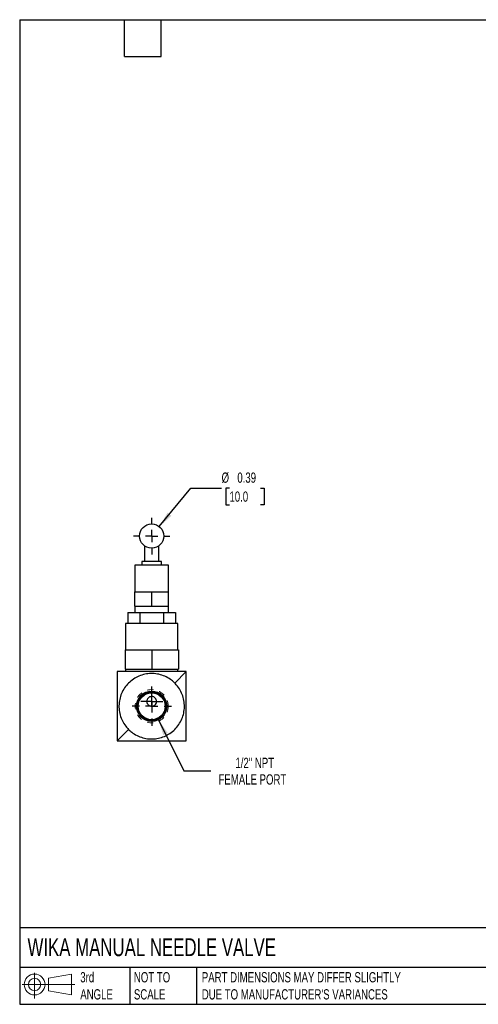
# Model space of a CAD drawing. Header units: inches. Extents: x 0.5 to 21.5, y 0.5 to 16.5.
# Tile 1 of 2: x 0.5 to 7.9, y 0.5 to 16.5. Entities that reach past the tile are written whole.
import ezdxf

# ---------------------------------------------------------------- set-up
doc = ezdxf.new("R2010")
doc.units = ezdxf.units.IN
doc.header["$LTSCALE"] = 2
doc.header["$MEASUREMENT"] = 0
for name, pattern in [('SLD-Center', [0.75, 0.6, -0.05, 0.05, -0.05]), ('SLD-Dashed', [0.075, 0.05, -0.025]), ('SLD-Solid', [0])]:
    doc.linetypes.add(name, pattern=pattern)
doc.layers.add('CENTER', color=40, linetype='SLD-Center')
doc.layers.add('SLD-DEFPOINTS', color=7, linetype='Continuous')
doc.layers.add('DIMENSIONS', color=140, linetype='SLD-Solid', lineweight=25)
doc.layers.add('TEXT', color=140, linetype='SLD-Solid', lineweight=25)
doc.styles.add('SLDTEXTSTYLE0', font='TXT', dxfattribs={"width": 0.7})
doc.dimstyles.new('SLDDIMSTYLE2', dxfattribs={"dimtxt": 0.169922, "dimasz": 0.26, "dimexe": 0, "dimexo": 0.0625, "dimgap": 0.04248, "dimtad": 0, "dimtih": 1, "dimtoh": 1, "dimrnd": 1e-09, "dimzin": 12, "dimdsep": 46, "dimtxsty": 'SLDTEXTSTYLE0', "dimsah": 1, "dimcen": 0, "dimadec": 0, "dimazin": 3, "dimtfac": 1, "dimtofl": 0, "dimtmove": 0, "dimatfit": 3, "dimfxl": 0, "dimfrac": 2, "dimtolj": 1, "dimtzin": 12, "dimarcsym": 0})
doc.dimstyles.new('SLDDIMSTYLE3', dxfattribs={"dimtxt": 0.169922, "dimasz": 0.26, "dimexe": 0, "dimexo": 0.0625, "dimgap": 0.04248, "dimtad": 0, "dimtih": 1, "dimtoh": 1, "dimrnd": 1e-09, "dimdsep": 46, "dimtxsty": 'SLDTEXTSTYLE0', "dimsah": 1, "dimcen": 0, "dimadec": 0, "dimazin": 2, "dimtfac": 1, "dimtofl": 0, "dimtmove": 0, "dimatfit": 3, "dimfxl": 0, "dimfrac": 2, "dimtolj": 1, "dimtzin": 12, "dimarcsym": 0})

# ---------------------------------------------------------------- blocks, each defined once
blk = doc.blocks.new('Block11')
at = {"color": 7, "linetype": 'SLD-Solid', "lineweight": 18}
for p, q in [((0.204, 0.418), (0.204, 0)), ((0.431, 0.328), (0.801, 0.396)), ((0.431, 0.126), (0.431, 0.328)), ((0.801, 0.396), (0.801, 0.058)), ((0, 0.227), (0.856, 0.227)), ((0.431, 0.126), (0.801, 0.058))]:
    blk.add_line(p, q, dxfattribs=at)
for radius in [0.169, 0.101]:
    blk.add_circle((0.204, 0.227), radius, dxfattribs=at)
blk = doc.blocks.new('Block12')
at = {"layer": 'SLD-DEFPOINTS'}
blk.add_blockref('Block11', (0, 0), dxfattribs=at)
blk = doc.blocks.new('_D_4')
at = {"layer": 'DIMENSIONS'}
for p, q in [((2.753, 5.124), (3.167, 4.292)), ((3.167, 4.292), (3.604, 4.292))]:
    blk.add_line(p, q, dxfattribs=at)
blk.add_solid([(2.753, 5.124), (2.833, 4.873), (2.905, 4.909)], dxfattribs=at)
at = {"layer": 'DIMENSIONS', "attachment_point": 1, "style": 'SLDTEXTSTYLE0'}
for s, insert, char_height in [('1/2" NPT', (4.004, 4.507), 0.1667), ('FEMALE PORT', (3.729, 4.237), 0.16667)]:
    blk.add_mtext(s, dxfattribs=dict(at, insert=insert, char_height=char_height))
blk = doc.blocks.new('_D_5')
at = {"layer": 'DIMENSIONS'}
for p, q in [((2.768, 8.262), (3.279, 8.889)), ((3.279, 8.889), (3.779, 8.889)), ((3.907, 8.889), (3.85, 8.889)), ((3.85, 8.889), (3.85, 8.619)), ((4.412, 8.889), (4.469, 8.889)), ((4.469, 8.889), (4.469, 8.619)), ((3.85, 8.619), (3.907, 8.619)), ((4.469, 8.619), (4.412, 8.619))]:
    blk.add_line(p, q, dxfattribs=at)
blk.add_solid([(2.768, 8.262), (2.963, 8.438), (2.901, 8.489)], dxfattribs=at)
at = {"layer": 'DIMENSIONS', "char_height": 0.1667, "attachment_point": 1, "style": 'SLDTEXTSTYLE0'}
for s, insert in [('%%c', (3.779, 9.142)), ('0.39', (4.035, 9.142)), ('10.0', (3.907, 8.834))]:
    blk.add_mtext(s, dxfattribs=dict(at, insert=insert))
blk = doc.blocks.new('SW_CENTERMARKSYMBOL_0')
at = {"layer": 'CENTER', "color": 0}
for p, q in [((0, 0.2), (0, 0.297)), ((-0.2, 0), (-0.297, 0)), ((0, 0), (-0.1, 0)), ((0, 0), (0, 0.1)), ((0, 0), (0, -0.1)), ((0, 0), (0.1, 0)), ((0.2, 0), (0.297, 0)), ((0, -0.2), (0, -0.297))]:
    blk.add_line(p, q, dxfattribs=at)
blk = doc.blocks.new('SW_CENTERMARKSYMBOL_1')
at = {"layer": 'CENTER', "color": 0}
for p, q in [((0, 0.2), (0, 0.319)), ((-0.2, 0), (-0.319, 0)), ((0, 0), (-0.1, 0)), ((0, 0), (0, 0.1)), ((0, 0), (0, -0.1)), ((0, 0), (0.1, 0)), ((0.2, 0), (0.319, 0)), ((0, -0.2), (0, -0.319))]:
    blk.add_line(p, q, dxfattribs=at)
blk = doc.blocks.new('SW_CENTERMARKSYMBOL_2')
at = {"layer": 'CENTER', "color": 0}
for p, q in [((0, 0.1), (0, 0.179)), ((-0.1, 0), (-0.179, 0)), ((0, 0), (-0.1, 0)), ((0, 0), (0, 0.1)), ((0, 0), (0, -0.1)), ((0, 0), (0.1, 0)), ((0.1, 0), (0.179, 0)), ((0, -0.1), (0, -0.179))]:
    blk.add_line(p, q, dxfattribs=at)

msp = doc.modelspace()

# ---------------------------------------------------------------- linework, layer by layer
for p, q in [((2.526, 7.951), (2.526, 7.696)), ((2.762, 7.696), (2.762, 7.951)), ((2.486, 7.696), (2.486, 7.637)), ((2.644, 7.696), (2.486, 7.696)), ((2.801, 7.696), (2.644, 7.696)), ((2.801, 7.637), (2.801, 7.696)), ((2.368, 7.637), (2.368, 7.204)), ((2.644, 7.637), (2.368, 7.637)), ((2.919, 7.637), (2.644, 7.637)), ((2.919, 7.204), (2.919, 7.637)), ((2.368, 6.968), (2.368, 7.204)), ((2.368, 7.204), (2.506, 7.204)), ((2.506, 7.204), (2.644, 7.204)), ((2.644, 6.968), (2.644, 7.204)), ((2.644, 7.204), (2.781, 7.204)), ((2.781, 7.204), (2.919, 7.204)), ((2.919, 6.968), (2.919, 7.204)), ((2.368, 6.968), (2.368, 6.865)), ((2.368, 6.968), (2.506, 6.968)), ((2.506, 6.968), (2.644, 6.968)), ((2.644, 6.968), (2.781, 6.968)), ((2.781, 6.968), (2.919, 6.968)), ((2.919, 6.865), (2.919, 6.968)), ((2.257, 6.865), (2.257, 6.688)), ((2.257, 6.865), (2.45, 6.865)), ((2.45, 6.865), (2.45, 6.688)), ((2.45, 6.865), (2.837, 6.865)), ((2.837, 6.865), (2.837, 6.688)), ((2.837, 6.865), (3.03, 6.865)), ((3.03, 6.865), (3.03, 6.688)), ((2.22, 6.688), (2.22, 6.26)), ((2.644, 6.688), (2.22, 6.688)), ((3.067, 6.688), (2.644, 6.688)), ((3.067, 6.26), (3.067, 6.688)), ((2.211, 6.26), (2.211, 5.945)), ((2.211, 6.26), (2.644, 6.26)), ((2.644, 6.26), (2.644, 5.945)), ((2.644, 6.26), (3.077, 6.26)), ((3.077, 6.26), (3.077, 5.945)), ((2.211, 5.945), (2.644, 5.945)), ((2.22, 5.945), (2.22, 5.906)), ((2.644, 5.945), (3.077, 5.945)), ((3.067, 5.906), (3.067, 5.945)), ((3.206, 5.906), (3.019, 5.719)), ((2.268, 4.968), (2.081, 4.781))]:
    msp.add_line(p, q)
for centre, radius in [((2.644, 8.109), 0.197), ((2.644, 5.344), 0.246), ((2.644, 5.344), 0.234), ((2.644, 5.344), 0.219)]:
    msp.add_circle(centre, radius)
at = {"color": 7, "linetype": 'SLD-Dashed', "lineweight": 18}
msp.add_circle((2.644, 5.344), 0.27, dxfattribs=at)
for points, knots in [([(3.206, 5.906), (3.164, 5.906), (3.121, 5.906), (3.033, 5.906), (2.988, 5.906), (2.895, 5.906), (2.847, 5.906), (2.785, 5.906), (2.772, 5.906), (2.747, 5.906), (2.734, 5.906), (2.696, 5.906), (2.671, 5.906), (2.632, 5.906), (2.619, 5.906), (2.594, 5.906), (2.581, 5.906), (2.542, 5.906), (2.517, 5.906), (2.467, 5.906), (2.443, 5.906), (2.394, 5.906), (2.37, 5.906), (2.3, 5.906), (2.255, 5.906), (2.166, 5.906), (2.123, 5.906), (2.081, 5.906)], [0, 0, 0, 0, 0.125, 0.125, 0.25, 0.25, 0.375, 0.375, 0.40625, 0.40625, 0.4375, 0.4375, 0.5, 0.5, 0.53125, 0.53125, 0.5625, 0.5625, 0.625, 0.625, 0.6875, 0.6875, 0.75, 0.75, 0.875, 0.875, 1, 1, 1, 1]), ([(2.081, 5.906), (2.081, 5.864), (2.081, 5.821), (2.081, 5.733), (2.081, 5.688), (2.081, 5.595), (2.081, 5.547), (2.081, 5.485), (2.081, 5.472), (2.081, 5.447), (2.081, 5.434), (2.081, 5.396), (2.081, 5.371), (2.081, 5.332), (2.081, 5.319), (2.081, 5.293), (2.081, 5.28), (2.081, 5.242), (2.081, 5.217), (2.081, 5.167), (2.081, 5.143), (2.081, 5.094), (2.081, 5.07), (2.081, 5), (2.081, 4.955), (2.081, 4.866), (2.081, 4.823), (2.081, 4.781)], [0, 0, 0, 0, 0.125, 0.125, 0.25, 0.25, 0.375, 0.375, 0.40625, 0.40625, 0.4375, 0.4375, 0.5, 0.5, 0.53125, 0.53125, 0.5625, 0.5625, 0.625, 0.625, 0.6875, 0.6875, 0.75, 0.75, 0.875, 0.875, 1, 1, 1, 1]), ([(3.019, 5.719), (3.003, 5.736), (2.96, 5.773), (2.883, 5.822), (2.787, 5.859), (2.686, 5.877), (2.583, 5.875), (2.483, 5.854), (2.389, 5.814), (2.304, 5.756), (2.231, 5.684), (2.174, 5.599), (2.134, 5.504), (2.112, 5.404), (2.111, 5.301), (2.128, 5.2), (2.165, 5.104), (2.214, 5.027), (2.252, 4.984), (2.268, 4.968)], [-3.141593, -3.141593, -3.141593, -3.141593, -3.012233, -2.820041, -2.62785, -2.435658, -2.243467, -2.051275, -1.859084, -1.666892, -1.474701, -1.282509, -1.090317, -0.898126, -0.705934, -0.513743, -0.321551, -0.12936, 0, 0, 0, 0]), ([(3.206, 4.781), (3.206, 4.823), (3.206, 4.866), (3.206, 4.954), (3.206, 4.999), (3.206, 5.092), (3.206, 5.14), (3.206, 5.202), (3.206, 5.215), (3.206, 5.24), (3.206, 5.253), (3.206, 5.291), (3.206, 5.317), (3.206, 5.355), (3.206, 5.368), (3.206, 5.394), (3.206, 5.407), (3.206, 5.445), (3.206, 5.47), (3.206, 5.52), (3.206, 5.545), (3.206, 5.593), (3.206, 5.617), (3.206, 5.687), (3.206, 5.732), (3.206, 5.821), (3.206, 5.864), (3.206, 5.906)], [0, 0, 0, 0, 0.125, 0.125, 0.25, 0.25, 0.375, 0.375, 0.40625, 0.40625, 0.4375, 0.4375, 0.5, 0.5, 0.53125, 0.53125, 0.5625, 0.5625, 0.625, 0.625, 0.6875, 0.6875, 0.75, 0.75, 0.875, 0.875, 1, 1, 1, 1]), ([(2.268, 4.968), (2.284, 4.952), (2.327, 4.914), (2.404, 4.865), (2.5, 4.828), (2.601, 4.81), (2.704, 4.812), (2.804, 4.833), (2.899, 4.874), (2.984, 4.931), (3.056, 5.003), (3.114, 5.089), (3.154, 5.183), (3.175, 5.283), (3.177, 5.386), (3.159, 5.487), (3.122, 5.583), (3.073, 5.66), (3.036, 5.703), (3.019, 5.719)], [-6.283185, -6.283185, -6.283185, -6.283185, -6.153826, -5.961634, -5.769443, -5.577251, -5.385059, -5.192868, -5.000676, -4.808485, -4.616293, -4.424102, -4.23191, -4.039719, -3.847527, -3.655335, -3.463144, -3.270952, -3.141593, -3.141593, -3.141593, -3.141593]), ([(2.644, 5.344), (2.634, 5.344), (2.624, 5.345), (2.611, 5.351), (2.607, 5.353), (2.598, 5.358), (2.594, 5.361), (2.587, 5.367), (2.584, 5.371), (2.578, 5.379), (2.575, 5.383), (2.571, 5.392), (2.569, 5.396), (2.566, 5.406), (2.566, 5.411), (2.565, 5.421), (2.565, 5.426), (2.566, 5.437), (2.567, 5.442), (2.57, 5.452), (2.573, 5.457), (2.578, 5.466), (2.581, 5.47), (2.588, 5.479), (2.592, 5.482), (2.601, 5.489), (2.606, 5.492), (2.616, 5.496), (2.621, 5.498), (2.632, 5.5), (2.638, 5.501), (2.655, 5.501), (2.666, 5.499), (2.681, 5.492), (2.686, 5.489), (2.695, 5.483), (2.699, 5.479), (2.71, 5.467), (2.715, 5.457), (2.72, 5.442), (2.721, 5.437), (2.722, 5.427), (2.723, 5.421), (2.721, 5.406), (2.719, 5.396), (2.71, 5.378), (2.704, 5.37), (2.689, 5.357), (2.681, 5.352), (2.663, 5.345), (2.653, 5.344), (2.644, 5.344)], [0, 0, 0, 0, 0.0625, 0.0625, 0.09375, 0.09375, 0.125, 0.125, 0.15625, 0.15625, 0.1875, 0.1875, 0.21875, 0.21875, 0.25, 0.25, 0.28125, 0.28125, 0.3125, 0.3125, 0.34375, 0.34375, 0.375, 0.375, 0.40625, 0.40625, 0.4375, 0.4375, 0.46875, 0.46875, 0.5, 0.5, 0.5625, 0.5625, 0.59375, 0.59375, 0.625, 0.625, 0.6875, 0.6875, 0.71875, 0.71875, 0.75, 0.75, 0.8125, 0.8125, 0.875, 0.875, 0.9375, 0.9375, 1, 1, 1, 1]), ([(2.081, 4.781), (2.123, 4.781), (2.166, 4.781), (2.254, 4.781), (2.299, 4.781), (2.392, 4.781), (2.44, 4.781), (2.502, 4.781), (2.515, 4.781), (2.54, 4.781), (2.553, 4.781), (2.591, 4.781), (2.617, 4.781), (2.655, 4.781), (2.668, 4.781), (2.694, 4.781), (2.707, 4.781), (2.745, 4.781), (2.77, 4.781), (2.82, 4.781), (2.845, 4.781), (2.893, 4.781), (2.917, 4.781), (2.987, 4.781), (3.032, 4.781), (3.121, 4.781), (3.164, 4.781), (3.206, 4.781)], [0, 0, 0, 0, 0.125, 0.125, 0.25, 0.25, 0.375, 0.375, 0.40625, 0.40625, 0.4375, 0.4375, 0.5, 0.5, 0.53125, 0.53125, 0.5625, 0.5625, 0.625, 0.625, 0.6875, 0.6875, 0.75, 0.75, 0.875, 0.875, 1, 1, 1, 1])]:
    msp.add_open_spline(points, degree=3, knots=knots)
at = {"layer": 'TEXT'}
for p, q in [((0.5, 16.5), (21.5, 16.5)), ((0.5, 16.5), (0.5, 0.5)), ((2.2, 15.9), (2.2, 16.5)), ((2.8, 15.9), (2.8, 16.5)), ((2.2, 15.9), (2.8, 15.9)), ((21.5, 1.742), (0.5, 1.742)), ((21.5, 1.1), (0.5, 1.1)), ((2.287, 1.1), (2.287, 0.5)), ((3.373, 1.1), (3.373, 0.5)), ((0.5, 0.5), (21.5, 0.5))]:
    msp.add_line(p, q, dxfattribs=at)

# ---------------------------------------------------------------- block references
at = {"layer": 'CENTER'}
for name, p in [('SW_CENTERMARKSYMBOL_0', (2.644, 8.109)), ('SW_CENTERMARKSYMBOL_1', (2.644, 5.344)), ('SW_CENTERMARKSYMBOL_2', (2.644, 5.422))]:
    msp.add_blockref(name, p, dxfattribs=at)
at = {"layer": 'SLD-DEFPOINTS'}
msp.add_blockref('Block12', (0.538, 0.595), dxfattribs=at)

# ---------------------------------------------------------------- texts
at = {"layer": 'TEXT', "attachment_point": 1, "style": 'SLDTEXTSTYLE0'}
for s, insert, char_height in [('WIKA MANUAL NEEDLE VALVE', (0.627, 1.574), 0.29167), ('3rd^JANGLE', (1.484, 1.023), 0.1667), ('NOT TO^JSCALE', (2.355, 1.023), 0.16667), ("PART DIMENSIONS MAY DIFFER SLIGHTLY ^JDUE TO MANUFACTURER'S VARIANCES", (3.458, 1.023), 0.16667)]:
    msp.add_mtext(s, dxfattribs=dict(at, insert=insert, char_height=char_height))

# ---------------------------------------------------------------- dimensions: what is measured, and where the dimension line sits
at = {"layer": 'DIMENSIONS'}
dim = msp.add_diameter_dim_2p(p1=(2.519, 7.957), p2=(2.768, 8.262), dimstyle='SLDDIMSTYLE3', dxfattribs=at)
dim.commit()
dim.dimension.update_dxf_attribs({"geometry": '_D_5', "text_midpoint": (4.16, 8.889), "dimtype": 163})
dim = msp.add_diameter_dim_2p(p1=(2.534, 5.564), p2=(2.753, 5.124), text='1/2" NPT\\PFEMALE PORT', dimstyle='SLDDIMSTYLE2', override={"dimpost": '<>'}, dxfattribs=at)
dim.commit()
dim.dimension.update_dxf_attribs({"geometry": '_D_4', "text_midpoint": (4.504, 4.292), "dimtype": 163})

doc.saveas('drawing.dxf')
